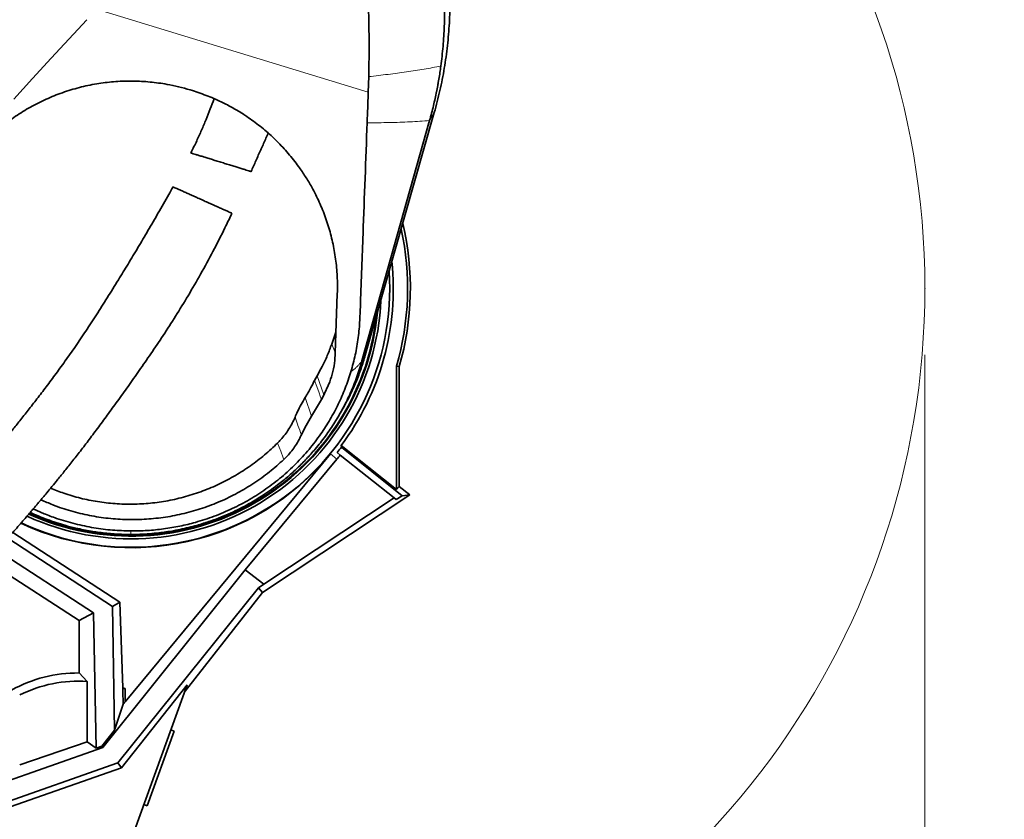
# Model space of a CAD drawing. Header units: millimetres. Extents: x 0 to 14900, y 0 to 10500.
# Tile 11 of 51: x 3701 to 4444, y 5952 to 6555. Entities that reach past the tile are written whole.
import ezdxf

# ---------------------------------------------------------------- set-up
doc = ezdxf.new("R2010")
doc.units = ezdxf.units.MM
doc.header["$LTSCALE"] = 25
doc.header["$PDSIZE"] = -1
doc.styles.add('SLDTEXTSTYLE0', font='TXT', dxfattribs={"width": 0.605})
doc.dimstyles.new('SLDDIMSTYLE0', dxfattribs={"dimtxt": 87.5, "dimasz": 87.5, "dimexe": 0, "dimexo": 0.0625, "dimgap": 21.875, "dimtad": 1, "dimdec": 0, "dimrnd": 1e-09, "dimzin": 12, "dimdsep": 46, "dimtxsty": 'SLDTEXTSTYLE0', "dimsah": 1, "dimcen": 0.09, "dimadec": 0, "dimazin": 3, "dimtfac": 1, "dimtofl": 0, "dimtmove": 0, "dimatfit": 3, "dimfxl": 1, "dimfrac": 2, "dimtolj": 1, "dimtzin": 12, "dimarcsym": 0})

# ---------------------------------------------------------------- blocks, each defined once
blk = doc.blocks.new('_D_1')
at = {"color": 7, "linetype": 'Continuous', "lineweight": 0}
for p, q in [((4384.28, 6302.45), (4384.28, 4789.95)), ((3464.77, 5441.45), (3464.77, 4789.95)), ((4384.28, 4827.45), (3464.77, 4827.45))]:
    blk.add_line(p, q, dxfattribs=at)
at = {"color": 7, "linetype": 'Continuous', "lineweight": 18}
for points in [[(3464.77, 4827.45), (3552.27, 4814.95), (3552.27, 4839.95)], [(4384.28, 4827.45), (4296.78, 4839.95), (4296.78, 4814.95)]]:
    blk.add_solid(points, dxfattribs=at)
at = {"color": 7, "linetype": 'Continuous', "lineweight": 18, "insert": (3824.26, 4940.24), "char_height": 87.5, "attachment_point": 1, "style": 'SLDTEXTSTYLE0'}
blk.add_mtext('920', dxfattribs=at)
blk = doc.blocks.new('_D_3')
at = {"color": 7, "linetype": 'Continuous', "lineweight": 0}
for p, q in [((6114.74, 6401.37), (6114.74, 4535.83)), ((3464.77, 5441.45), (3464.77, 4535.83)), ((6114.74, 4573.33), (3464.77, 4573.33))]:
    blk.add_line(p, q, dxfattribs=at)
at = {"color": 7, "linetype": 'Continuous', "lineweight": 18}
for points in [[(3464.77, 4573.33), (3552.27, 4560.83), (3552.27, 4585.83)], [(6114.74, 4573.33), (6027.24, 4585.83), (6027.24, 4560.83)]]:
    blk.add_solid(points, dxfattribs=at)
at = {"color": 7, "linetype": 'Continuous', "lineweight": 18, "insert": (4656.07, 4686.12), "char_height": 87.5, "attachment_point": 1, "style": 'SLDTEXTSTYLE0'}
blk.add_mtext('2650', dxfattribs=at)
blk = doc.blocks.new('_D_4')
at = {"color": 7, "linetype": 'Continuous', "lineweight": 0}
for p, q in [((3834.77, 8686.72), (6504.77, 8686.72)), ((6467.27, 8686.72), (6467.27, 5572.45)), ((3865.67, 5572.45), (6504.77, 5572.45))]:
    blk.add_line(p, q, dxfattribs=at)
at = {"color": 7, "linetype": 'Continuous', "lineweight": 18}
for points in [[(6467.27, 8686.72), (6454.77, 8599.22), (6479.77, 8599.22)], [(6467.27, 5572.45), (6479.77, 5659.95), (6454.77, 5659.95)]]:
    blk.add_solid(points, dxfattribs=at)
at = {"color": 7, "linetype": 'Continuous', "lineweight": 18, "insert": (6354.47, 6995.9), "char_height": 87.5, "attachment_point": 1, "rotation": 90, "style": 'SLDTEXTSTYLE0'}
blk.add_mtext('3114', dxfattribs=at)

msp = doc.modelspace()

# ---------------------------------------------------------------- linework, layer by layer
at = {"color": 8, "linetype": 'Continuous', "lineweight": 18}
for p, q in [((3963.9758203, 6500.7658798), (3758.7167567, 6563.3150524)), ((4010.2815058, 6479.2007628), (4013.849069, 6485.3280725)), ((3939.0329866, 6304.1312979), (3936.3891217, 6310.47347)), ((3959.2209277, 6297.7749327), (3961.7515301, 6302.1212564)), ((3921.1803786, 6256.0247591), (3916.3038626, 6270.0901757)), ((3935.4312923, 6227.5409016), (3940.272754, 6223.5270589))]:
    msp.add_line(p, q, dxfattribs=at)
at = {"color": 7, "linetype": 'Continuous', "lineweight": 35}
for p, q in [((3964.324837, 6512.4221561), (3963.9758203, 6500.7658798)), ((4016.4637086, 6505.7479073), (4015.7464537, 6502.0112565)), ((3829.3894565, 6502.3682385), (3831.1713683, 6501.8252315)), ((4013.849069, 6485.3280725), (3961.7515301, 6302.1212564)), ((3959.2209277, 6297.7749327), (4010.2815058, 6479.2007628)), ((3940.5907404, 6348.5386703), (3939.019548, 6303.7481993)), ((3936.3891217, 6310.47347), (3939.5746042, 6319.57136)), ((3939.019548, 6303.7481993), (3938.6802983, 6298.1556496)), ((3985.266253, 6200.6313369), (3985.266253, 6293.7829531)), ((3987.3614992, 6293.4834755), (3985.266253, 6293.7829531)), ((3987.3614992, 6293.4834755), (3987.3614992, 6202.9826354)), ((3925.3479054, 6286.5555405), (3923.4048971, 6282.9455642)), ((3929.5870203, 6270.382741), (3934.8338248, 6281.9356924)), ((3921.1803786, 6256.0247591), (3928.6735121, 6268.6466471)), ((3928.6735121, 6268.6466471), (3929.5870203, 6270.382741)), ((3940.0029778, 6253.5900054), (3942.0294681, 6256.9260124)), ((3913.4569754, 6241.9021395), (3913.4623355, 6241.9141343)), ((3943.5011397, 6233.8528081), (3943.6682807, 6232.5479612)), ((3943.5011397, 6233.8528081), (3985.266253, 6200.6313369)), ((3989.5904341, 6196.019831), (3943.6682807, 6232.5479612)), ((3935.4312923, 6227.5409016), (3780.2892853, 6040.4099796)), ((3940.272754, 6223.5270589), (3871.1419397, 6140.1420797)), ((3942.8522253, 6226.7033265), (3940.555399, 6228.5303046)), ((3983.5252827, 6194.3505158), (3942.8522253, 6226.7033265)), ((3987.3614992, 6202.9826354), (3985.266253, 6200.6313369)), ((3987.3614992, 6202.9826354), (3995.3786623, 6196.6054959)), ((3995.3786623, 6196.6054959), (3884.2138046, 6123.0270817)), ((3983.5252827, 6194.3505158), (3885.0788963, 6129.1902741)), ((3985.1344821, 6193.0705008), (3983.5252827, 6194.3505158)), ((3985.1344821, 6193.0705008), (3989.5904341, 6196.019831)), ((3995.3786623, 6196.6054959), (3989.5904341, 6196.019831)), ((3719.176526, 6182.414337), (3710.9748258, 6186.014811)), ((3770.890071, 6112.4325499), (3691.830218, 6164.028024)), ((3695.517566, 6168.185275), (3776.4520692, 6115.5778479)), ((3683.4919874, 6154.7515496), (3756.3957941, 6107.5457879)), ((3745.5756907, 6101.6738688), (3680.3628916, 6144.0621882)), ((3871.1419397, 6140.1420797), (3763.4336597, 6005.9372811)), ((3871.1419397, 6140.1420797), (3885.0788963, 6129.1902741)), ((3880.9795732, 6126.5357078), (3774.7980334, 5994.3205144)), ((3885.0788963, 6129.1902741), (3880.9795732, 6126.5357078)), ((3884.2138046, 6123.0270817), (3880.9795732, 6126.5357078)), ((3884.2138046, 6123.0270817), (3825.6377865, 6048.484906)), ((3770.890071, 6112.4325499), (3776.4520692, 6115.5778479)), ((3772.319889, 6019.0486569), (3770.890071, 6112.4325499)), ((3776.4520692, 6115.5778479), (3778.7057679, 6051.0403604)), ((3756.3957941, 6107.5457879), (3745.5756907, 6101.6738688)), ((3756.3957941, 6107.5457879), (3758.392947, 6005.4013074)), ((3745.5756907, 6101.6738688), (3745.5756907, 6062.1384108)), ((3751.7596605, 6055.7078811), (3745.5756907, 6062.1384108)), ((3751.7596605, 6010.1590352), (3751.7596605, 6055.7078811)), ((3777.5628857, 5990.5037819), (3827.3238591, 6053.1173525)), ((3827.3238591, 6053.1173525), (3783.7681648, 5933.449066)), ((3778.5187306, 6050.4477147), (3780.2892853, 6050.4477147)), ((3780.2892853, 6050.4477147), (3780.2892853, 6040.4099796)), ((3778.9815643, 6038.5833126), (3772.319889, 6019.0486569)), ((3772.319889, 6019.0486569), (3762.7353536, 6006.9525754)), ((3817.438028, 6018.2571392), (3796.9168194, 5961.875582)), ((3817.438028, 6018.2571392), (3814.96358, 6019.1577646)), ((3700.7596605, 5992.8964876), (3751.7596605, 6010.1590352)), ((3758.392947, 6005.4013074), (3751.7596605, 6010.1590352)), ((3482.7724764, 5906.7169439), (3763.4336597, 6005.9372811)), ((3758.392947, 6005.4013074), (3762.7353536, 6006.9525754)), ((3763.4336597, 6005.9372811), (3762.7353536, 6006.9525754)), ((3774.7980334, 5994.3205144), (3489.313807, 5893.2979307)), ((3777.5628857, 5990.5037819), (3774.7980334, 5994.3205144)), ((3651.8935767, 5946.6651034), (3777.5628857, 5990.5037819)), ((3794.4423714, 5962.7762074), (3796.9168194, 5961.875582))]:
    msp.add_line(p, q, dxfattribs=at)
at = {"color": 7, "linetype": 'Continuous', "lineweight": 35, "flags": 128}
msp.add_lwpolyline([(3696.3776198, 6495.5177535), (3710.5127487, 6510.8913521), (3724.6472963, 6526.2654435), (3751.4457483, 6555.409668)], dxfattribs=at)
at = {"color": 8, "linetype": 'Continuous', "lineweight": 18, "flags": 128}
for points in [[(3923.4048971, 6282.9455642), (3925.0489406, 6278.484276), (3926.8613008, 6273.5655916), (3927.7268195, 6271.2163675), (3928.6735121, 6268.6466471)], [(3930.5333834, 6272.2370576), (3928.7003707, 6277.2975584), (3925.3479054, 6286.5555405)], [(3895.4979024, 6235.7518766), (3897.8647922, 6229.5467584), (3899.799463, 6224.4746406), (3900.2301981, 6223.3454373)]]:
    msp.add_lwpolyline(points, dxfattribs=at)
at = {"color": 7, "linetype": 'Continuous', "lineweight": 18}
for centre, radius, start, end in [((3784.7681648, 6352.449066), 599.51, 283.8488967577, 73.8485569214), ((4915.4491679, 6451.3733398), 1199.29, 214.5998496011, 5.4774903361)]:
    msp.add_arc(centre, radius, start, end, dxfattribs=at)
at = {"color": 7, "linetype": 'Continuous', "lineweight": 35}
for centre, radius, start, end in [((3784.7681648, 6352.449066), 208.9047538, 343.6904261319, 12.3890204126), ((3784.7681648, 6352.449066), 211, 343.7721542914, 13.4297938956), ((3784.7681648, 6352.449066), 198.1444668, 323.2350040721, 5.9061256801), ((3784.7681648, 6352.449066), 195.4192622, 244.9178200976, 3.8100077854), ((3784.7681648, 6352.449066), 189.0207259, 245.4708070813, 357.3613741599), ((3784.7681648, 6352.449066), 187, 245.6525801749, 354.4029671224), ((3784.7681648, 6352.449066), 186.5, 245.6979412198, 353.5180463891), ((3784.7681648, 6352.449066), 199.0616029, 321.5, 322.9629266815), ((3784.7681648, 6352.449066), 195.707505, 244.8939751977, 320.33936804), ((3784.7681648, 6352.449066), 201.9964385, 320.33936804, 321.5), ((3744.7681648, 5957.949066), 104.1924742, 89.5559344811, 118.798347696), ((3744.7681648, 5957.949066), 98.0085044, 85.9092966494, 116.6813003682), ((3784.865896, 6048.7704046), 6.5650497, 159.7715787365, 165.197328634), ((3744.7681648, 5957.949066), 99.0845598, 68.9923255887, 69.9700365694)]:
    msp.add_arc(centre, radius, start, end, dxfattribs=at)
for centre, major_axis, ratio, start_param, end_param in [((3744.7681648, 7043.1588003), (-37.9479853, 1089.6727986), 0.0018240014, 2.7164778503, 2.7437036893), ((3744.7681648, 5998.6732437), (37.9690412, 45.9238511), 0.0333942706, 5.7925994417, 5.8796210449)]:
    msp.add_ellipse(centre, major_axis=major_axis, ratio=ratio, start_param=start_param, end_param=end_param, dxfattribs=at)
for points, knots in [([(4024.2974271, 6599.2523611), (4024.6887113, 6594.4049809), (4025.471288, 6584.710118), (4025.7961562, 6569.2558355), (4025.3543111, 6552.9430463), (4023.9274095, 6535.8176475), (4021.5430996, 6518.8025587), (4018.283196, 6501.9265133), (4015.3263305, 6490.8608671), (4013.8479868, 6485.3283772)], [0, 0, 0, 0, 0.1267967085, 0.2535960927, 0.4028951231, 0.5521897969, 0.7014750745, 0.8507465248, 1, 1, 1, 1]), ([(4021.3660455, 6550.5983333), (4021.4350434, 6552.9566159), (4021.5600563, 6557.2294407), (4021.5758237, 6562.9898885), (4021.5237318, 6567.3491998), (4021.442705, 6570.7494691), (4021.3477162, 6573.6342813), (4021.2263907, 6576.5206625), (4021.0781313, 6579.408436), (4020.905307, 6582.2975047), (4020.7677773, 6584.223689), (4020.6989965, 6585.1870059)], [0, 0, 0, 0, 0.2052727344, 0.3719208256, 0.4999915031, 0.5832643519, 0.6665548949, 0.7498684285, 0.8332102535, 0.9165856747, 1, 1, 1, 1]), ([(3963.7422391, 6574.8148259), (3963.9420194, 6569.4292463), (3964.3415807, 6558.6580707), (3964.5864256, 6542.8774928), (3964.610845, 6527.447812), (3964.4202003, 6517.4321299), (3964.3248373, 6512.4221561)], [0, 0, 0, 0, 0.2566101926, 0.5132211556, 0.7565069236, 1, 1, 1, 1]), ([(4021.3660455, 6550.5983333), (4021.1221151, 6545.5210389), (4020.6340355, 6535.361894), (4019.4102358, 6525.3483405), (4018.7980616, 6520.3393183)], [0, 0, 0, 0, 0.4997757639, 1, 1, 1, 1]), ([(4016.4637086, 6505.7479073), (4016.5132393, 6506.0162851), (4016.6537809, 6506.777799), (4017.0896955, 6509.2023601), (4017.7266192, 6512.9812537), (4018.3513122, 6517.0858616), (4018.6863311, 6519.5256398), (4018.7980616, 6520.3393183)], [0, 0, 0, 0, 0.0553926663, 0.1571750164, 0.5000075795, 0.8332499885, 1, 1, 1, 1]), ([(3669.3690536, 6457.8267926), (3672.3447579, 6460.9768335), (3678.3065968, 6467.2879568), (3688.271166, 6475.7997835), (3698.8936278, 6483.5344831), (3710.1868973, 6490.3531148), (3722.0886585, 6496.1889371), (3734.5180402, 6501.0134726), (3747.3580162, 6504.7802887), (3760.3238345, 6507.3980336), (3773.3233759, 6508.8566795), (3786.260627, 6509.2271392), (3799.2070117, 6508.5369878), (3810.7258932, 6506.9364662), (3820.7903911, 6504.8316491), (3826.5230981, 6503.1893763), (3829.3894565, 6502.3682385)], [0, 0, 0, 0, 0.0757630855, 0.1517917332, 0.2278092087, 0.3035570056, 0.3794505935, 0.4556379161, 0.531813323, 0.6076905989, 0.6804691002, 0.753525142, 0.8265762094, 0.8993479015, 0.9496738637, 1, 1, 1, 1]), ([(3831.1713683, 6501.8252315), (3835.1280786, 6500.5173544), (3843.041527, 6497.901591), (3853.5512005, 6493.1878267), (3862.8345771, 6488.2678741), (3870.0656034, 6483.8342824), (3877.8466313, 6478.4971768), (3886.0449853, 6472.1045673), (3895.2158281, 6463.6975403), (3903.7048845, 6454.5459694), (3910.8076575, 6445.5287258), (3916.6459789, 6436.9270491), (3921.9718121, 6427.9615979), (3927.1489824, 6417.6392778), (3931.0916866, 6407.86186), (3933.7739733, 6399.8146045), (3936.1408166, 6391.5985534), (3938.4741114, 6381.0811957), (3940.2047105, 6368.1959095), (3940.7858618, 6357.2987037), (3940.6396276, 6350.7334792), (3940.5907404, 6348.5386703)], [0, 0, 0, 0, 0.06037983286, 0.12076008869, 0.1669239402, 0.21308809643, 0.24420696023, 0.30455808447, 0.36491030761, 0.4265070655, 0.48810520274, 0.53432449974, 0.58054406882, 0.64306297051, 0.70640624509, 0.73821357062, 0.77037529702, 0.83494891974, 0.90038608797, 0.9666982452, 1, 1, 1, 1]), ([(3963.9758203, 6500.7658798), (3963.8724585, 6497.7997715), (3963.6034838, 6490.0811688), (3963.3049679, 6482.3641345), (3963.1211658, 6477.6126057)], [0, 0, 0, 0, 0.3842804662, 1, 1, 1, 1]), ([(4010.2815058, 6479.2007628), (4011.2989953, 6482.9775439), (4013.2617772, 6490.2631201), (4014.9085196, 6497.8269324), (4015.6747644, 6501.6506454), (4015.7289562, 6501.9231204), (4015.7446566, 6502.0022043), (4015.7464537, 6502.0112565)], [0, 0, 0, 0, 0.4999690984, 0.9644622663, 0.9896863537, 0.998819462, 1, 1, 1, 1]), ([(3847.566568, 6495.6644425), (3846.6169864, 6493.1165636), (3844.6651746, 6487.8795412), (3841.4992114, 6479.9963902), (3838.0784016, 6471.9326526), (3834.3317837, 6463.6759253), (3831.6347239, 6457.9338343), (3830.1236433, 6454.9474122), (3830.0405249, 6454.7831413)], [0, 0, 0, 0, 0.1816718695, 0.3734163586, 0.5697882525, 0.7711972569, 0.9874144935, 1, 1, 1, 1]), ([(3963.1211649, 6477.612606), (3962.1006209, 6449.6845381), (3960.4431654, 6404.3268409), (3958.5091976, 6354.6147369), (3957.6714828, 6328.4581433), (3956.6029638, 6315.3500708), (3954.3627746, 6302.3253564), (3952.0146162, 6293.8013457), (3950.8405176, 6289.5392699)], [0, 0, 0, 0, 0.4438493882, 0.7208513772, 0.7901706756, 0.8594319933, 0.9297148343, 1, 1, 1, 1]), ([(3875.4736371, 6440.7576463), (3876.0895631, 6442.1315271), (3877.9158118, 6446.2051468), (3880.9273889, 6452.9707292), (3884.4957942, 6461.0104282), (3886.9692567, 6466.590806), (3888.250102, 6469.5089532), (3888.3599765, 6469.7592801)], [0, 0, 0, 0, 0.1429627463, 0.4238911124, 0.7005117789, 0.9743090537, 1, 1, 1, 1]), ([(3830.1134707, 6454.7470929), (3830.0920005, 6454.7537099), (3830.0015052, 6454.7816), (3830.5451277, 6454.6140588), (3831.7481304, 6454.2433006), (3833.5948059, 6453.6741662), (3835.9981649, 6452.9334653), (3838.8113069, 6452.0664718), (3842.0132892, 6451.07964), (3845.4269461, 6450.0275713), (3849.0456203, 6448.9123176), (3852.7176109, 6447.780632), (3856.4215429, 6446.6391023), (3860.0312526, 6445.5266113), (3863.4941572, 6444.4593648), (3866.6888746, 6443.474772), (3869.5429559, 6442.5951612), (3871.9276976, 6441.8601981), (3873.7955707, 6441.2845307), (3874.97456, 6440.9211733), (3875.5173006, 6440.7539038), (3875.4282322, 6440.7813542), (3875.4087579, 6440.7873561)], [0, 0, 0, 0, 0.01777138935, 0.0749052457, 0.12918776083, 0.1851573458, 0.23753653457, 0.29153422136, 0.34228002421, 0.3945325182, 0.44473659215, 0.49635872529, 0.54730265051, 0.59963717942, 0.65221130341, 0.70621306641, 0.76057183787, 0.81644207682, 0.87193288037, 0.92903155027, 0.98448309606, 1, 1, 1, 1]), ([(3816.5292203, 6429.1957382), (3815.4494784, 6427.226327), (3811.7860044, 6420.5442799), (3805.4506905, 6409.521348), (3797.7033996, 6396.2040141), (3790.0998961, 6383.3869444), (3782.6605154, 6371.0247088), (3774.9723155, 6358.4379865), (3767.0450548, 6345.6817886), (3758.8632774, 6332.8046722), (3750.8541379, 6320.5349008), (3742.9504003, 6308.8098313), (3735.1306987, 6297.6580142), (3727.4648188, 6287.1240381), (3720.0917115, 6277.2931462), (3713.0784692, 6268.1566023), (3706.4849172, 6259.6897376), (3700.3585559, 6251.9148749), (3694.7998896, 6244.9446325), (3689.9047434, 6238.8761213), (3685.7371466, 6233.7651678), (3682.2903492, 6229.579896), (3679.7622968, 6226.5368484), (3678.0242306, 6224.4574709), (3676.8999021, 6223.1172152), (3675.8123905, 6221.8245469), (3674.4874012, 6220.2545664), (3672.6835435, 6218.1266378), (3670.3033638, 6215.3351923), (3667.2659025, 6211.7993729), (3663.4971461, 6207.4527934), (3658.9831471, 6202.3038006), (3653.7208992, 6196.3767307), (3647.7088612, 6189.6999257), (3641.6010231, 6183.0207575), (3635.5068333, 6176.4562734), (3629.52462, 6170.1040283), (3623.1189638, 6163.4072778), (3616.7979743, 6156.9101244), (3610.6041636, 6150.6460434), (3604.5807913, 6144.6510323), (3598.812405, 6138.992907), (3595.1446266, 6135.4744102), (3593.4995944, 6133.8963321)], [0, 0, 0, 0, 0.0176400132, 0.0598510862, 0.1012400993, 0.1416975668, 0.1810753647, 0.2192277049, 0.2624538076, 0.3036668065, 0.3428004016, 0.379861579, 0.4156128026, 0.4493392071, 0.4810435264, 0.5107035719, 0.5383012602, 0.5638745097, 0.5870473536, 0.6069911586, 0.623889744, 0.6377848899, 0.6487030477, 0.6543353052, 0.6586529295, 0.6621798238, 0.6673598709, 0.6745017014, 0.6837177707, 0.6957153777, 0.7106171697, 0.7284302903, 0.7491741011, 0.7728877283, 0.799644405, 0.8217887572, 0.8458054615, 0.8718114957, 0.899962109, 0.9241600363, 0.9499791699, 0.9775651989, 1, 1, 1, 1]), ([(3861.022694, 6409.2605343), (3860.9666127, 6409.2856509), (3860.8455402, 6409.3398745), (3859.8564086, 6409.7828669), (3858.2482799, 6410.5030833), (3856.0024196, 6411.5089141), (3853.2564739, 6412.7387131), (3850.0400691, 6414.1792119), (3846.5548856, 6415.7400859), (3842.8277174, 6417.4093352), (3839.0915311, 6419.0826233), (3835.3482437, 6420.7590917), (3831.7982607, 6422.3489868), (3828.4324212, 6423.8564114), (3825.3908413, 6425.2186132), (3822.6811442, 6426.4321779), (3820.3980581, 6427.4546807), (3818.5708755, 6428.2730025), (3817.2929864, 6428.8453178), (3816.574772, 6429.1669773), (3816.5962118, 6429.1573753), (3816.6058753, 6429.1530474)], [0, 0, 0, 0, 0.0478795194, 0.103365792, 0.1604508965, 0.2160536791, 0.2733313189, 0.3278040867, 0.3839711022, 0.4365054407, 0.4906749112, 0.5413717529, 0.5935937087, 0.6434117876, 0.6946529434, 0.74492529, 0.7965711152, 0.8484471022, 0.9017148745, 0.9557000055, 1, 1, 1, 1]), ([(3628.1099039, 6097.8200346), (3629.7606017, 6099.4040148), (3633.5059104, 6102.9979463), (3639.423218, 6108.7988098), (3645.6655697, 6115.0049703), (3652.1000062, 6121.5029023), (3658.6821478, 6128.2566094), (3665.3643951, 6135.2303938), (3671.6129414, 6141.8560754), (3677.6652892, 6148.3700281), (3683.4781365, 6154.7192506), (3689.0052015, 6160.8450551), (3693.9579533, 6166.4058144), (3698.3401334, 6171.3814229), (3702.1554435, 6175.7553589), (3705.4071346, 6179.5136587), (3708.2066047, 6182.7711615), (3710.557537, 6185.5225215), (3712.4779391, 6187.7808564), (3713.8937877, 6189.4518794), (3715.0435835, 6190.8123557), (3716.2119518, 6192.197877), (3718.0105792, 6194.3367384), (3720.6433685, 6197.4819213), (3724.2500789, 6201.8222033), (3728.6242744, 6207.1389457), (3733.7576748, 6213.4602616), (3739.5589199, 6220.7227414), (3745.8915859, 6228.8077255), (3752.6089007, 6237.5820423), (3759.6497797, 6246.9958341), (3766.993337, 6256.9871013), (3774.6674244, 6267.5697544), (3782.7076621, 6278.7726113), (3791.1724176, 6290.7030223), (3800.0431294, 6303.4842715), (3809.2384993, 6317.1574449), (3818.6611915, 6331.7575289), (3828.1488737, 6347.2121131), (3837.6027159, 6363.5161184), (3846.9028264, 6380.6515356), (3854.7425183, 6395.9837916), (3859.2874083, 6405.6178024), (3861.0087903, 6409.2666944)], [0, 0, 0, 0, 0.0213710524, 0.0484893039, 0.0739286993, 0.0978217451, 0.1256799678, 0.1514658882, 0.1753110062, 0.1973158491, 0.2203059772, 0.2410711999, 0.2596699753, 0.2761407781, 0.2905051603, 0.3027732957, 0.3129481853, 0.3222591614, 0.329500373, 0.3348184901, 0.3384067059, 0.3426281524, 0.3481771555, 0.3589993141, 0.3728359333, 0.3897078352, 0.4096392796, 0.4327298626, 0.4581391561, 0.4854443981, 0.5147054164, 0.5460010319, 0.5787642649, 0.6135482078, 0.6503464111, 0.6891426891, 0.7307642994, 0.7744073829, 0.8200375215, 0.8676249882, 0.9171527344, 0.9686215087, 1, 1, 1, 1]), ([(3925.3479054, 6286.5555405), (3926.6288035, 6288.8423791), (3929.4146434, 6293.8160504), (3933.150032, 6301.7902904), (3935.3078073, 6307.5747399), (3936.3891217, 6310.47347)], [0, 0, 0, 0, 0.2980519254, 0.6482365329, 1, 1, 1, 1]), ([(3923.8319669, 6231.0973891), (3926.4906772, 6234.3842112), (3931.8007759, 6240.9488041), (3938.8488202, 6251.4597905), (3945.2003247, 6262.4076917), (3950.7362621, 6273.8249066), (3955.5247605, 6285.6121389), (3957.9885991, 6293.7197701), (3959.2209277, 6297.7749327)], [0, 0, 0, 0, 0.1660808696, 0.3317043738, 0.4977318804, 0.6647802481, 0.832334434, 1, 1, 1, 1]), ([(3934.8338248, 6281.9356924), (3935.7649149, 6284.5422524), (3937.6456169, 6289.8072239), (3938.3331475, 6295.35463), (3938.6802983, 6298.1556496)], [0, 0, 0, 0, 0.495075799, 1, 1, 1, 1]), ([(3961.7508878, 6302.1214372), (3960.7245182, 6298.7260752), (3958.6719682, 6291.9359771), (3954.3865622, 6280.8186635), (3949.0341012, 6269.0201199), (3944.3082677, 6260.8962694), (3942.0062461, 6256.9390248)], [0, 0, 0, 0, 0.2152095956, 0.4303795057, 0.7225296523, 1, 1, 1, 1]), ([(3950.8405173, 6289.53927), (3949.491719, 6285.40805), (3946.7902411, 6277.1337216), (3941.4968576, 6265.159285), (3935.3465797, 6253.5904247), (3928.0166373, 6242.1096212), (3919.4108295, 6230.8551337), (3909.4711021, 6219.9780099), (3898.5942754, 6209.9595093), (3886.9121933, 6200.9327241), (3874.48359, 6192.9734266), (3861.4145243, 6186.0924838), (3847.7621635, 6180.307457), (3834.452464, 6175.9523281), (3821.6494446, 6172.8549219), (3809.4719771, 6170.8114347), (3797.1552227, 6169.5485856), (3788.8935578, 6169.4359209), (3784.7681648, 6169.3796627)], [0, 0, 0, 0, 0.0605516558, 0.1212775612, 0.1820043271, 0.2425571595, 0.3100357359, 0.3777619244, 0.4454856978, 0.5129609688, 0.5795439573, 0.6463736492, 0.7131989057, 0.7797758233, 0.8347603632, 0.8898894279, 0.9450172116, 1, 1, 1, 1]), ([(3916.3038626, 6270.0901757), (3917.0519849, 6271.3335832), (3918.548229, 6273.8203975), (3920.9389309, 6278.0954433), (3922.5007693, 6281.1673042), (3923.4048971, 6282.9455642)], [0, 0, 0, 0, 0.2963263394, 0.5926525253, 1, 1, 1, 1]), ([(3908.688131, 6255.2378104), (3909.3061334, 6256.6646365), (3911.5197081, 6261.7752739), (3914.29988, 6266.6072366), (3916.3038626, 6270.0901757)], [0, 0, 0, 0, 0.2791875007, 1, 1, 1, 1]), ([(3928.6735121, 6268.6466471), (3928.9203183, 6269.1111169), (3929.2324598, 6269.6985429), (3929.542409, 6270.2919891), (3929.6072854, 6270.4162052)], [0, 0, 0, 0, 0.7906867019, 1, 1, 1, 1]), ([(3908.688131, 6255.2378104), (3908.0065228, 6253.7203641), (3906.6385821, 6250.6749538), (3904.0952935, 6246.3045746), (3901.1797976, 6242.1057071), (3898.276362, 6238.5843573), (3896.2836217, 6236.5528726), (3895.4979024, 6235.7518766)], [0, 0, 0, 0, 0.2106570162, 0.4227741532, 0.6395158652, 0.8578643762, 1, 1, 1, 1]), ([(3913.4623355, 6241.9141343), (3914.6064062, 6244.3439361), (3916.891039, 6249.1960879), (3919.7520633, 6253.750867), (3921.1803786, 6256.0247591)], [0, 0, 0, 0, 0.50076788, 1, 1, 1, 1]), ([(3900.2301797, 6223.3454856), (3901.4154342, 6224.517204), (3903.7941773, 6226.8687811), (3906.9794436, 6230.7801867), (3909.856373, 6234.9730841), (3911.9825212, 6238.7262392), (3913.0791577, 6241.0883392), (3913.4569754, 6241.9021395)], [0, 0, 0, 0, 0.2165958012, 0.434696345, 0.6575366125, 0.8820131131, 1, 1, 1, 1]), ([(3895.4979024, 6235.7518766), (3892.2482634, 6232.6977892), (3885.74354, 6226.5844966), (3875.0809583, 6218.4669307), (3863.7569339, 6211.1360825), (3851.7332414, 6204.7707343), (3839.1062999, 6199.4083491), (3826.0681557, 6195.1414921), (3812.8353553, 6192.0476563), (3799.4933288, 6190.1559057), (3786.1352564, 6189.4116032), (3772.76312, 6189.8006948), (3759.5623808, 6191.3122641), (3746.6349383, 6193.9857668), (3734.7872974, 6197.3766555), (3727.4293601, 6200.3564735), (3724.1340969, 6201.6909894)], [0, 0, 0, 0, 0.0721885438, 0.1444980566, 0.2166821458, 0.2904760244, 0.3645465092, 0.4386106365, 0.5123958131, 0.5843613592, 0.6565930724, 0.7288230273, 0.8007861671, 0.8714906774, 0.9424469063, 1, 1, 1, 1]), ([(3923.8319669, 6231.0973891), (3921.7061324, 6228.6559154), (3917.454501, 6223.7730113), (3910.5508716, 6216.8603929), (3903.2649959, 6210.2654101), (3894.2592356, 6202.9822432), (3883.3697412, 6195.354753), (3870.2621045, 6187.698179), (3856.3903454, 6181.094257), (3846.3956083, 6177.3290199), (3841.1645222, 6175.6347239), (3840.8541283, 6175.5341904)], [0, 0, 0, 0, 0.0965380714, 0.193074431, 0.2907695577, 0.3884662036, 0.5367629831, 0.6850496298, 0.8377093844, 0.9903702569, 1, 1, 1, 1]), ([(3900.2299233, 6223.345839), (3896.6505626, 6220.1403323), (3889.5060556, 6213.7420487), (3877.7557682, 6205.336674), (3865.3838189, 6197.907915), (3852.3996929, 6191.5928744), (3838.9232594, 6186.4149663), (3825.0480353, 6182.4210428), (3810.8796909, 6179.6378548), (3796.523317, 6178.0878584), (3782.085841, 6177.7817555), (3767.6768132, 6178.7248342), (3753.3972207, 6180.8974353), (3739.3790119, 6184.3354252), (3727.1316691, 6188.3230969), (3719.8123657, 6191.6408584), (3716.8659179, 6192.9764514)], [0, 0, 0, 0, 0.0746509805, 0.14900550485, 0.22305626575, 0.29680408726, 0.37025999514, 0.44344281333, 0.51638073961, 0.58910868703, 0.66166892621, 0.73410834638, 0.80647827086, 0.87883169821, 0.95122267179, 1, 1, 1, 1]), ([(3734.7789112, 6173.6873303), (3730.3409807, 6175.0400591), (3721.4959339, 6177.7361242), (3713.0290988, 6181.4119032), (3708.8104295, 6183.2433898)], [0, 0, 0, 0, 0.5017418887, 1, 1, 1, 1]), ([(3784.7681648, 6169.3796627), (3780.0933172, 6169.5189277), (3770.7113107, 6169.7984202), (3756.5951656, 6171.6394817), (3742.5037097, 6174.584839), (3729.9701558, 6178.2415967), (3722.3119993, 6181.2021854), (3719.176526, 6182.414337)], [0, 0, 0, 0, 0.2087474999, 0.4189378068, 0.6336935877, 0.8500234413, 1, 1, 1, 1]), ([(3734.7789112, 6173.6873303), (3737.5774437, 6172.9286851), (3744.1499335, 6171.1469697), (3750.8549464, 6169.9197678), (3754.7049991, 6169.2151022)], [0, 0, 0, 0, 0.4257948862, 1, 1, 1, 1]), ([(3840.8541283, 6175.5341904), (3839.1838675, 6175.0117796), (3835.6160463, 6173.8958648), (3829.8543474, 6172.3339471), (3823.5762506, 6170.8474359), (3817.2472125, 6169.599594), (3811.3592397, 6168.6346342), (3807.6547658, 6168.1720481), (3805.9240256, 6167.9559266)], [0, 0, 0, 0, 0.14680637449, 0.31359110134, 0.5003556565, 0.68741087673, 0.85395752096, 1, 1, 1, 1]), ([(3754.7049991, 6169.2151022), (3755.4966188, 6169.0859905), (3757.0787972, 6168.8279402), (3758.6659515, 6168.6009654), (3759.4589965, 6168.4875542)], [0, 0, 0, 0, 0.5003353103, 1, 1, 1, 1]), ([(3784.7681648, 6166.7305006), (3783.8260872, 6166.7353064), (3779.1309732, 6166.7592573), (3770.665812, 6167.1276364), (3763.1995313, 6168.0336501), (3759.4589965, 6168.4875542)], [0, 0, 0, 0, 0.1113166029, 0.5547781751, 1, 1, 1, 1]), ([(3805.9240256, 6167.9559266), (3801.1297702, 6167.4938117), (3794.0910881, 6166.8153581), (3787.0222203, 6166.7510171), (3784.7681683, 6166.7305006)], [0, 0, 0, 0, 0.681129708, 1, 1, 1, 1])]:
    msp.add_open_spline(points, degree=3, knots=knots, dxfattribs=at)
at = {"color": 8, "linetype": 'Continuous', "lineweight": 18}
for points, knots in [([(3964.3248373, 6512.4221561), (3969.2252357, 6512.977029), (3979.0073969, 6514.0846649), (3992.8943412, 6515.9851454), (4006.2513981, 6518.0438922), (4014.609163, 6519.5729546), (4018.7980616, 6520.3393183)], [0, 0, 0, 0, 0.2503538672, 0.49975567, 0.749278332, 1, 1, 1, 1]), ([(3963.1211658, 6477.6126057), (3968.7496644, 6477.624288), (3979.9781933, 6477.6475935), (3995.719856, 6478.1772212), (4005.4161251, 6478.8587741), (4010.2815058, 6479.2007628)], [0, 0, 0, 0, 0.3336683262, 0.6656490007, 1, 1, 1, 1]), ([(3950.8405176, 6289.5392699), (3951.5274476, 6290.0646545), (3952.8741425, 6291.0946471), (3954.6801508, 6292.6846662), (3956.325379, 6294.2995323), (3957.8582525, 6295.9882926), (3958.7594859, 6297.169924), (3959.2209277, 6297.7749327)], [0, 0, 0, 0, 0.2044329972, 0.4007815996, 0.5950942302, 0.7926836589, 1, 1, 1, 1]), ([(3913.4623355, 6241.9141343), (3912.6072141, 6244.2927706), (3911.7241397, 6246.7491619), (3910.1331185, 6251.1911177), (3909.3967045, 6253.2534477), (3908.688131, 6255.2378104)], [0, 0, 0, 0, 0.53629113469, 0.5538218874, 1, 1, 1, 1]), ([(3784.7681648, 6166.7304978), (3784.7681648, 6167.089106), (3784.7681648, 6167.8064139), (3784.7681648, 6168.855202), (3784.7681648, 6169.3796627)], [0, 0, 0, 0, 0.4999364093, 1, 1, 1, 1])]:
    msp.add_open_spline(points, degree=3, knots=knots, dxfattribs=at)
at = {"color": 7, "linetype": 'Continuous', "lineweight": 0}
msp.add_point((4384.2781648, 6352.449066), dxfattribs=at)

# ---------------------------------------------------------------- dimensions: what is measured, and where the dimension line sits
at = {"color": 7, "linetype": 'Continuous', "lineweight": 18}
dim = msp.add_linear_dim(base=(6467.2681648, 5572.449066), p1=(3784.7681648, 8686.719066), p2=(3815.6683384, 5572.449066), angle=90, dimstyle='SLDDIMSTYLE0', dxfattribs=at)
dim.commit()
dim.dimension.update_dxf_attribs({"geometry": '_D_4', "text_midpoint": (6467.2681648, 7129.584066), "dimtype": 160})
for base, p1, picture, middle in [((3464.7681648, 4573.3272213), (6114.7391679, 6451.3733398), '_D_3', (4789.7536664, 4573.3272213)), ((3464.7681648, 4827.449066), (4384.2781648, 6352.449066), '_D_1', (3924.5231648, 4827.449066))]:
    dim = msp.add_linear_dim(base=base, p1=p1, p2=(3464.7681648, 5491.4549398), dimstyle='SLDDIMSTYLE0', dxfattribs=at)
    dim.commit()
    dim.dimension.update_dxf_attribs({"geometry": picture, "text_midpoint": middle, "dimtype": 160})

doc.saveas('drawing.dxf')
